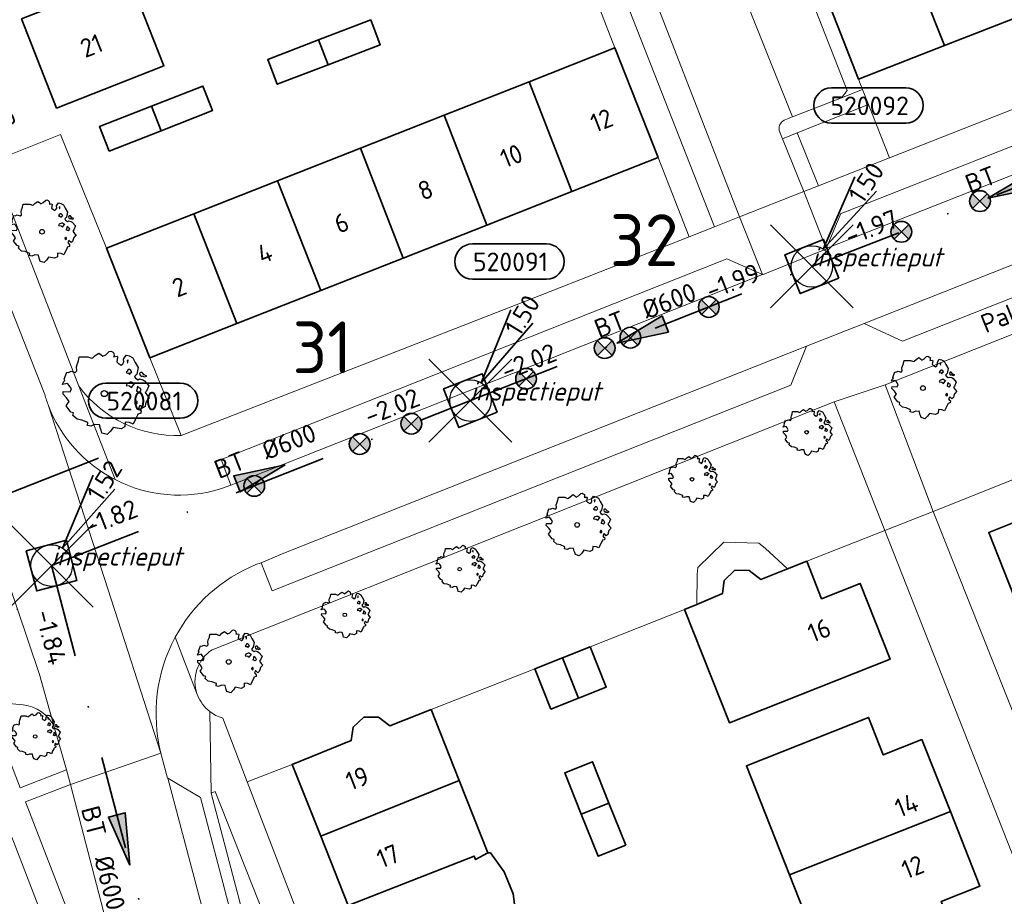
# Model space of a CAD drawing. Header units: metres. Extents: x 152391 to 157968, y 462336 to 467280.
# Tile 122 of 256: x 154455 to 154526, y 464324 to 464387. Entities that reach past the tile are written whole.
import ezdxf
from ezdxf.enums import TextEntityAlignment as Align

# ---------------------------------------------------------------- set-up
doc = ezdxf.new("R2010")
doc.units = ezdxf.units.M
doc.header["$LTSCALE"] = 0.75
doc.header["$PDMODE"] = 3
doc.header["$PDSIZE"] = 3
doc.linetypes.add('RI-VWA_BETON', pattern=[19, 9, -5, 0, -5])
doc.layers.get('0').update_dxf_attribs({"lineweight": 25})
doc.layers.get('defpoints').update_dxf_attribs({"lineweight": 25})
for name, color, linetype, lineweight in [('B-GV-GR-BOOM-S', 252, 'Continuous', 25), ('B-WE-GR-BEPLANTING_CULTUUR_HEESTERS-GV', 251, 'Continuous', 18), ('B-WE-GR-GROENVOORZIENING-GV', 251, 'Continuous', 18), ('B-WE-GR-HAAG-GV', 251, 'Continuous', 13), ('B-WE-OG-BEBOUWING-GV', 6, 'Continuous', 35), ('B-WE-OG-BEBOUWING-T18', 1, 'Continuous', 18), ('B-WE-OG-TERREIN_CULTUURSCHEIDING-GV', 251, 'Continuous', 18), ('B-WE-OG-TOPOGRAFIE-T18', 1, 'Continuous', 18), ('B-WE-VH-VERHARDING_ASFALT-GV', 251, 'Continuous', 18), ('B-WE-VH-VERHARDING_BETONSTRAATSTEEN-GV', 251, 'Continuous', 18), ('B-WE-VH-VERHARDING_TEGEL-GV', 251, 'Continuous', 18), ('N-OI-RI-T50', 130, 'Continuous', 50), ('N-OI-RI-VWA_PUTNUMMER-S @ 0.75', 36, 'Continuous', 35), ('N-OI-RI-VWA_RIOOLPUT_INSPECTIEPUT-S', 36, 'Continuous', 35), ('N-OI-RI-VWA_STROOMRICHTING-S @ 0.75', 36, 'Continuous', 35), ('N-OI-RI-VWA_TRANSPORTLEIDING_BETON_600-G', 36, 'RI-VWA_BETON', 35), ('N-RO-KG-GRENS_WERK-G', 7, 'XX-WERKGRENS', 35)]:
    doc.layers.add(name, color=color, linetype=linetype, lineweight=lineweight)
doc.layers.add('inspectieput', color=7, linetype='Continuous', plot=False)
doc.layers.add('N-OI-RI-VRIJVERVAL_HULPSTUK-S', color=210, linetype='Continuous', lineweight=35, plot=False)
doc.styles.add('NLCS-ISO', font='isocpeur.ttf')
doc.styles.add('NLCS-ISO-M750-T18', font='NLCS-ISO.ttf', dxfattribs={"height": 1.35})
doc.styles.add('NLCS-ISO-M750-T18_CURSIEF', font='NLCS-ISO.ttf', dxfattribs={"oblique": 15, "height": 1.35})
doc.styles.add('NLCS-ISO-M750-T50', font='NLCS-ISO.ttf', dxfattribs={"height": 3.75})
doc.linetypes.add('XX-WERKGRENS', pattern='A,0,[137,NLCS.SHX,S=0.1,R=0,X=-1.1,Y=-1.35],-6', length=6)

# ---------------------------------------------------------------- blocks, each defined once
blk = doc.blocks.new('*U15')
at = {"ltscale": 0.1}
blk.add_hatch(color=256, dxfattribs=at).paths.add_polyline_path([(2.5, 0), (-2.5, -0.833), (-2.5, 0.833)])
at = {"ltscale": 0.1, "flags": 128}
blk.add_lwpolyline([(2.5, 0), (-2.5, -0.833), (-2.5, 0.833)], close=True, dxfattribs=at)
at = {"ltscale": 0.1, "style": 'NLCS-ISO'}
for tag, p in [('BOBL', (-18.004, -3.24)), ('MAT', (-1, -3.74))]:
    blk.add_attdef(tag, text='', height=1.8, dxfattribs=at).set_placement(p, align=Align.BOTTOM_RIGHT)
for tag, p in [('BOBR', (17.058, -3.236)), ('DIA', (1, -3.74))]:
    blk.add_attdef(tag, text='', height=1.8, dxfattribs=at).set_placement(p, align=Align.BOTTOM_LEFT)
at = {"layer": 'defpoints', "ltscale": 0.1, "style": 'NLCS-ISO', "flags": 1}
blk.add_attdef('JVA', text='', height=1.8, dxfattribs=at).set_placement((0, -1), align=Align.TOP_CENTER)
blk = doc.blocks.new('*U16')
at = {"ltscale": 0.1}
blk.add_hatch(color=256, dxfattribs=at).paths.add_polyline_path([(2.5, 0), (-2.5, -0.833), (-2.5, 0.833)])
at = {"ltscale": 0.1, "flags": 128}
blk.add_lwpolyline([(2.5, 0), (-2.5, -0.833), (-2.5, 0.833)], close=True, dxfattribs=at)
at = {"ltscale": 0.1, "style": 'NLCS-ISO'}
for tag, p in [('MAT', (-1, 0.5)), ('BOBL', (-12.365, 0))]:
    blk.add_attdef(tag, text='', height=1.8, dxfattribs=at).set_placement(p, align=Align.BOTTOM_RIGHT)
for tag, p in [('DIA', (1, 0.5)), ('BOBR', (11.419, 0))]:
    blk.add_attdef(tag, text='', height=1.8, dxfattribs=at).set_placement(p, align=Align.BOTTOM_LEFT)
at = {"layer": 'defpoints', "ltscale": 0.1, "style": 'NLCS-ISO', "flags": 1}
blk.add_attdef('JVA', text='', height=1.8, dxfattribs=at).set_placement((0, -1), align=Align.TOP_CENTER)
blk = doc.blocks.new('*U17')
at = {"ltscale": 0.1}
blk.add_hatch(color=256, dxfattribs=at).paths.add_polyline_path([(-2.5, 0), (2.5, -0.833), (2.5, 0.833)])
at = {"ltscale": 0.1, "flags": 128}
blk.add_lwpolyline([(-2.5, 0), (2.5, -0.833), (2.5, 0.833)], close=True, dxfattribs=at)
at = {"ltscale": 0.1, "style": 'NLCS-ISO'}
for tag, p in [('MAT', (-1, 0.5)), ('BOBL', (-8.347, 0))]:
    blk.add_attdef(tag, text='', height=1.8, dxfattribs=at).set_placement(p, align=Align.BOTTOM_RIGHT)
for tag, p in [('DIA', (1, 0.5)), ('BOBR', (7.401, 0.003))]:
    blk.add_attdef(tag, text='', height=1.8, dxfattribs=at).set_placement(p, align=Align.BOTTOM_LEFT)
at = {"layer": 'defpoints', "ltscale": 0.1, "style": 'NLCS-ISO', "flags": 1}
blk.add_attdef('JVA', text='', height=1.8, dxfattribs=at).set_placement((0, -1), align=Align.TOP_CENTER)
blk = doc.blocks.new('*U18')
at = {"ltscale": 0.1}
blk.add_hatch(color=256, dxfattribs=at).paths.add_polyline_path([(-2.5, 0), (2.5, -0.833), (2.5, 0.833)])
at = {"ltscale": 0.1, "flags": 128}
blk.add_lwpolyline([(-2.5, 0), (2.5, -0.833), (2.5, 0.833)], close=True, dxfattribs=at)
at = {"ltscale": 0.1, "style": 'NLCS-ISO'}
for tag, p in [('MAT', (-1, 0.5)), ('BOBL', (-11.359, 0))]:
    blk.add_attdef(tag, text='', height=1.8, dxfattribs=at).set_placement(p, align=Align.BOTTOM_RIGHT)
for tag, p in [('DIA', (1, 0.5)), ('BOBR', (10.413, 0.001))]:
    blk.add_attdef(tag, text='', height=1.8, dxfattribs=at).set_placement(p, align=Align.BOTTOM_LEFT)
at = {"layer": 'defpoints', "ltscale": 0.1, "style": 'NLCS-ISO', "flags": 1}
blk.add_attdef('JVA', text='', height=1.8, dxfattribs=at).set_placement((0, -1), align=Align.TOP_CENTER)
blk = doc.blocks.new('B-SRI-PUT_VWA-SO')
at = {"flags": 128}
blk.add_lwpolyline([(-2, 2), (2, 2), (2, -2), (-2, -2)], close=True, dxfattribs=at)
at = {"lineweight": -3, "flags": 128}
blk.add_lwpolyline([(2, -2), (2, 2), (-2, 2), (-2, -2)], close=True, dxfattribs=at)
at = {"lineweight": -3}
blk.add_circle((0, 0), 2, dxfattribs=at)
blk = doc.blocks.new('*U204')
for q in [(3.994, 8.71), (6.111, 7.38)]:
    blk.add_line((1.064, 1.694), q)
blk.add_lwpolyline([(12.403, 17.583), (5.245, 17.583, 1), (5.245, 14.199), (12.403, 14.199, 1)], format="xyb", close=True)
at = {"ltscale": 0.1, "style": 'NLCS-ISO'}
blk.add_attdef('PUTNR', text='', height=1.8, dxfattribs=at).set_placement((8.926, 15.859), align=Align.MIDDLE_CENTER)
blk.add_attdef('PUTHGT', text='', height=1.8, rotation=57.87049, dxfattribs=at).set_placement((4.044, 6.491), align=Align.MIDDLE_LEFT)
blk = doc.blocks.new('*U203')
for q in [(3.895, 8.754), (6.027, 7.449)]:
    blk.add_line((1.044, 1.706), q)
blk.add_lwpolyline([(7.343, 15.1), (0.185, 15.1, 1), (0.185, 11.716), (7.343, 11.716, 1)], format="xyb", close=True)
at = {"ltscale": 0.1, "style": 'NLCS-ISO'}
blk.add_attdef('PUTHGT', text='', height=1.8, rotation=58.51691, dxfattribs=at).set_placement((3.97, 6.537), align=Align.MIDDLE_LEFT)
blk.add_attdef('PUTNR', text='', height=1.8, dxfattribs=at).set_placement((3.866, 13.376), align=Align.MIDDLE_CENTER)
blk = doc.blocks.new('*U202')
for q in [(4.153, 8.635), (6.245, 7.267)]:
    blk.add_line((1.095, 1.674), q)
blk.add_lwpolyline([(9.053, 17.207), (1.895, 17.207, 1), (1.895, 13.823), (9.053, 13.823, 1)], format="xyb", close=True)
at = {"ltscale": 0.1, "style": 'NLCS-ISO'}
blk.add_attdef('PUTNR', text='', height=1.8, dxfattribs=at).set_placement((5.576, 15.483), align=Align.MIDDLE_CENTER)
blk.add_attdef('PUTHGT', text='', height=1.8, rotation=56.81996, dxfattribs=at).set_placement((4.162, 6.416), align=Align.MIDDLE_LEFT)
blk = doc.blocks.new('SRI-HULP')
h = blk.add_hatch(color=256)
h.dxf.hatch_style = 1
h.paths.add_polyline_path([(-0.707, 0.707, 0.198912), (-1, 0, 0.198912), (-0.707, -0.707), (0, 0)])
h = blk.add_hatch(color=256)
h.dxf.hatch_style = 1
h.paths.add_polyline_path([(1, 0, 0.198912), (0.707, 0.707), (0, 0), (0.707, -0.707, 0.198912)])
for p, q in [((-0.707, 0.707), (0.707, -0.707)), ((-0.707, -0.707), (0.707, 0.707))]:
    blk.add_line(p, q)
blk.add_circle((0, 0), 1)
blk = doc.blocks.new('ACMAP_ANN_TEMPLATE_type knoop')
at = {"layer": 'defpoints', "style": 'NLCS-ISO-M750-T18_CURSIEF', "oblique": 15}
blk.add_attdef('type_knoop', (0, 0), '', height=1.35, dxfattribs=at)
blk = doc.blocks.new('SGR-BOOM_21_30')
at = {"linetype": 'Continuous'}
for p, q in [((-1.051, 1.335), (-1.016, 1.499)), ((-1.016, 1.499), (-0.668, 1.499)), ((-0.668, 1.499), (-0.516, 1.433)), ((-0.516, 1.433), (-0.47, 1.45)), ((-0.47, 1.45), (-0.365, 1.548)), ((-0.365, 1.548), (-0.226, 1.647)), ((-0.226, 1.647), (-0.133, 1.581)), ((-0.133, 1.581), (-0.063, 1.515)), ((-0.063, 1.515), (0.065, 1.581)), ((0.065, 1.581), (0.205, 1.712)), ((0.205, 1.712), (0.263, 1.729)), ((0.263, 1.729), (0.333, 1.696)), ((0.333, 1.696), (0.391, 1.647)), ((0.402, 1.532), (0.379, 1.499)), ((0.379, 1.499), (0.53, 1.515)), ((0.391, 1.647), (0.402, 1.532)), ((0.542, 1.483), (0.507, 1.285)), ((0.53, 1.515), (0.542, 1.483)), ((0.786, 1.4), (0.891, 1.565)), ((0.891, 1.565), (1.019, 1.532)), ((1.019, 1.532), (1.158, 1.45)), ((1.158, 1.45), (1.251, 1.269)), ((-1.633, 0.579), (-1.528, 0.875)), ((-1.528, 0.875), (-1.458, 0.858)), ((-1.458, 0.858), (-1.342, 0.908)), ((-1.342, 0.908), (-1.179, 0.858)), ((-1.179, 0.858), (-1.121, 0.924)), ((-1.133, 1.088), (-1.109, 1.187)), ((-1.121, 0.924), (-1.133, 1.088)), ((-1.109, 1.187), (-1.051, 1.335)), ((0.507, 1.285), (0.565, 1.236)), ((0.565, 1.236), (0.693, 1.154)), ((0.693, 1.154), (0.751, 1.203)), ((0.751, 1.203), (0.798, 1.285)), ((0.798, 1.285), (0.786, 1.4)), ((0.937, 0.908), (0.891, 0.875)), ((0.891, 0.875), (0.926, 0.825)), ((0.972, 1.368), (0.926, 1.335)), ((0.926, 1.335), (0.949, 1.253)), ((0.926, 0.825), (0.984, 0.842)), ((0.972, 0.973), (0.937, 0.908)), ((0.949, 1.253), (0.961, 1.236)), ((0.961, 1.269), (0.972, 1.368)), ((1.03, 0.973), (0.972, 0.973)), ((0.984, 0.842), (1.03, 0.776)), ((1.077, 0.94), (1.03, 0.973)), ((1.03, 0.776), (1.077, 0.842)), ((1.124, 0.875), (1.077, 0.94)), ((1.077, 0.842), (1.124, 0.875)), ((1.321, 0.793), (1.228, 0.694)), ((1.251, 1.269), (1.379, 1.055)), ((1.379, 1.055), (1.321, 0.793)), ((1.472, 0.858), (1.438, 0.809)), ((1.438, 0.809), (1.461, 0.743)), ((1.461, 0.743), (1.531, 0.694)), ((1.542, 0.858), (1.472, 0.858)), ((1.531, 0.727), (1.635, 0.678)), ((1.531, 0.694), (1.542, 0.727)), ((1.624, 0.76), (1.542, 0.858)), ((1.728, 0.71), (1.624, 0.76)), ((-1.703, 0.365), (-1.656, 0.48)), ((-1.493, 0.415), (-1.703, 0.365)), ((-1.679, -0.029), (-1.668, 0.086)), ((-1.668, 0.086), (-1.389, 0.07)), ((-1.656, 0.48), (-1.598, 0.53)), ((-1.598, 0.53), (-1.633, 0.579)), ((-1.423, 0.333), (-1.493, 0.415)), ((-1.33, 0.185), (-1.423, 0.333)), ((-1.389, 0.07), (-1.33, 0.185)), ((0.926, 0.415), (0.891, 0.333)), ((0.891, 0.333), (1.03, 0.316)), ((1.054, 0.464), (0.926, 0.415)), ((1.03, 0.316), (1.112, 0.251)), ((1.112, 0.464), (1.054, 0.464)), ((1.217, 0.398), (1.112, 0.464)), ((1.112, 0.251), (1.205, 0.365)), ((1.205, 0.365), (1.24, 0.415)), ((1.228, 0.694), (1.275, 0.628)), ((1.275, 0.628), (1.379, 0.563)), ((1.344, 0.185), (1.31, 0.103)), ((1.434, 0.049), (1.31, 0.103)), ((1.356, 0.3), (1.344, 0.234)), ((1.344, 0.234), (1.344, 0.185)), ((1.426, 0.234), (1.356, 0.3)), ((1.379, 0.563), (1.438, 0.595)), ((1.472, 0.201), (1.426, 0.234)), ((1.434, 0.049), (1.507, 0.136)), ((1.438, 0.595), (1.565, 0.563)), ((1.507, 0.136), (1.472, 0.201)), ((1.565, 0.563), (1.635, 0.513)), ((1.635, 0.678), (1.728, 0.71)), ((1.635, 0.513), (1.81, 0.316)), ((1.717, 0.103), (1.67, 0.037)), ((1.67, 0.037), (1.763, -0.094)), ((1.81, 0.316), (1.717, 0.103)), ((-1.54, -0.177), (-1.679, -0.029)), ((-1.551, -0.505), (-1.493, -0.423)), ((-1.354, -0.752), (-1.551, -0.505)), ((-1.435, -0.324), (-1.54, -0.177)), ((-1.493, -0.423), (-1.435, -0.324)), ((1.286, -0.292), (1.24, -0.357)), ((1.24, -0.357), (1.251, -0.423)), ((1.263, -0.423), (1.333, -0.407)), ((1.333, -0.341), (1.286, -0.292)), ((1.333, -0.407), (1.333, -0.341)), ((1.461, -0.472), (1.391, -0.587)), ((1.391, -0.587), (1.426, -0.637)), ((1.426, -0.637), (1.496, -0.702)), ((1.577, -0.587), (1.461, -0.472)), ((1.496, -0.702), (1.484, -0.801)), ((1.658, -0.522), (1.577, -0.587)), ((1.682, -0.423), (1.658, -0.522)), ((1.717, -0.308), (1.682, -0.423)), ((1.845, -0.177), (1.717, -0.308)), ((1.763, -0.094), (1.845, -0.177)), ((-1.249, -0.784), (-1.354, -0.752)), ((-1.272, -0.899), (-1.249, -0.784)), ((-1.109, -1.047), (-1.272, -0.899)), ((-0.912, -1.08), (-1.109, -1.047)), ((-0.668, -1.179), (-0.912, -1.08)), ((-0.679, -1.294), (-0.668, -1.179)), ((-0.551, -1.326), (-0.679, -1.294)), ((-0.4, -1.261), (-0.551, -1.326)), ((-0.191, -1.277), (-0.4, -1.261)), ((-0.156, -1.425), (-0.191, -1.277)), ((0.356, -1.376), (0.251, -1.524)), ((0.682, -1.441), (0.356, -1.376)), ((0.833, -1.359), (0.682, -1.441)), ((0.844, -1.162), (0.833, -1.359)), ((1.03, -1.179), (0.844, -1.162)), ((1.182, -1.244), (1.03, -1.179)), ((1.286, -1.014), (1.182, -1.244)), ((1.356, -0.883), (1.286, -1.014)), ((1.368, -0.834), (1.356, -0.883)), ((1.484, -0.801), (1.368, -0.834)), ((-0.133, -1.491), (-0.156, -1.425)), ((-0.098, -1.606), (-0.133, -1.491)), ((0.112, -1.671), (-0.098, -1.606)), ((0.251, -1.524), (0.112, -1.671))]:
    blk.add_line(p, q, dxfattribs=at)
blk.add_circle((0, 0), 0.126, dxfattribs=at)
blk = doc.blocks.new('SGR-BOOM_31_50')
at = {"linetype": 'Continuous'}
for p, q in [((-0.487, 2.064), (-0.301, 2.196)), ((-0.301, 2.196), (-0.177, 2.108)), ((0.087, 2.108), (0.273, 2.283)), ((0.273, 2.283), (0.351, 2.305)), ((0.351, 2.305), (0.444, 2.261)), ((0.444, 2.261), (0.521, 2.196)), ((0.521, 2.196), (0.537, 2.042)), ((-1.51, 1.451), (-1.479, 1.582)), ((-1.495, 1.232), (-1.51, 1.451)), ((-1.479, 1.582), (-1.402, 1.78)), ((-1.402, 1.78), (-1.355, 1.999)), ((-1.355, 1.999), (-0.89, 1.999)), ((-0.89, 1.999), (-0.688, 1.911)), ((-0.688, 1.911), (-0.626, 1.933)), ((-0.626, 1.933), (-0.487, 2.064)), ((-0.177, 2.108), (-0.084, 2.02)), ((-0.084, 2.02), (0.087, 2.108)), ((0.537, 2.042), (0.506, 1.999)), ((0.506, 1.999), (0.707, 2.02)), ((0.723, 1.977), (0.676, 1.714)), ((0.676, 1.714), (0.754, 1.648)), ((0.707, 2.02), (0.723, 1.977)), ((0.754, 1.648), (0.924, 1.539)), ((0.924, 1.539), (1.002, 1.604)), ((1.002, 1.604), (1.064, 1.714)), ((1.048, 1.867), (1.188, 2.086)), ((1.064, 1.714), (1.048, 1.867)), ((1.188, 2.086), (1.358, 2.042)), ((1.296, 1.823), (1.234, 1.78)), ((1.234, 1.78), (1.265, 1.67)), ((1.265, 1.67), (1.281, 1.648)), ((1.281, 1.692), (1.296, 1.823)), ((1.358, 2.042), (1.545, 1.933)), ((1.545, 1.933), (1.669, 1.692)), ((1.669, 1.692), (1.839, 1.407)), ((-2.177, 0.772), (-2.038, 1.166)), ((-2.131, 0.706), (-2.177, 0.772)), ((-2.038, 1.166), (-1.944, 1.144)), ((-1.944, 1.144), (-1.789, 1.21)), ((-1.789, 1.21), (-1.572, 1.144)), ((-1.572, 1.144), (-1.495, 1.232)), ((1.25, 1.21), (1.188, 1.166)), ((1.188, 1.166), (1.234, 1.101)), ((1.234, 1.101), (1.312, 1.122)), ((1.296, 1.298), (1.25, 1.21)), ((1.374, 1.298), (1.296, 1.298)), ((1.312, 1.122), (1.374, 1.035)), ((1.436, 1.254), (1.374, 1.298)), ((1.374, 1.035), (1.436, 1.122)), ((1.498, 1.166), (1.436, 1.254)), ((1.436, 1.122), (1.498, 1.166)), ((1.762, 1.057), (1.638, 0.925)), ((1.638, 0.925), (1.7, 0.838)), ((1.7, 0.838), (1.839, 0.75)), ((1.839, 1.407), (1.762, 1.057)), ((1.839, 0.75), (1.917, 0.794)), ((1.963, 1.144), (1.917, 1.079)), ((1.917, 1.079), (1.948, 0.991)), ((1.917, 0.794), (2.087, 0.75)), ((1.948, 0.991), (2.041, 0.925)), ((2.056, 1.144), (1.963, 1.144)), ((2.041, 0.969), (2.18, 0.903)), ((2.041, 0.925), (2.056, 0.969)), ((2.165, 1.013), (2.056, 1.144)), ((2.087, 0.75), (2.18, 0.684)), ((2.304, 0.947), (2.165, 1.013)), ((2.18, 0.903), (2.304, 0.947)), ((-2.27, 0.487), (-2.208, 0.641)), ((-1.991, 0.553), (-2.27, 0.487)), ((-2.239, -0.038), (-2.224, 0.115)), ((-2.224, 0.115), (-1.851, 0.093)), ((-2.208, 0.641), (-2.131, 0.706)), ((-1.898, 0.444), (-1.991, 0.553)), ((-1.774, 0.246), (-1.898, 0.444)), ((-1.851, 0.093), (-1.774, 0.246)), ((1.234, 0.553), (1.188, 0.444)), ((1.188, 0.444), (1.374, 0.422)), ((1.405, 0.619), (1.234, 0.553)), ((1.374, 0.422), (1.483, 0.334)), ((1.483, 0.619), (1.405, 0.619)), ((1.622, 0.531), (1.483, 0.619)), ((1.483, 0.334), (1.607, 0.487)), ((1.607, 0.487), (1.653, 0.553)), ((1.793, 0.246), (1.746, 0.137)), ((1.911, 0.065), (1.746, 0.137)), ((1.808, 0.4), (1.793, 0.312)), ((1.793, 0.312), (1.793, 0.246)), ((1.901, 0.312), (1.808, 0.4)), ((1.963, 0.268), (1.901, 0.312)), ((1.911, 0.065), (2.01, 0.181)), ((2.01, 0.181), (1.963, 0.268)), ((2.18, 0.684), (2.413, 0.422)), ((2.289, 0.137), (2.227, 0.049)), ((2.227, 0.049), (2.351, -0.126)), ((2.413, 0.422), (2.289, 0.137)), ((-2.053, -0.235), (-2.239, -0.038)), ((-2.069, -0.673), (-1.991, -0.564)), ((-1.805, -1.002), (-2.069, -0.673)), ((-1.913, -0.433), (-2.053, -0.235)), ((-1.991, -0.564), (-1.913, -0.433)), ((1.715, -0.389), (1.653, -0.476)), ((1.653, -0.476), (1.669, -0.564)), ((1.684, -0.564), (1.777, -0.542)), ((1.777, -0.454), (1.715, -0.389)), ((1.777, -0.542), (1.777, -0.454)), ((1.948, -0.63), (1.855, -0.783)), ((2.103, -0.783), (1.948, -0.63)), ((2.211, -0.695), (2.103, -0.783)), ((2.242, -0.564), (2.211, -0.695)), ((2.289, -0.411), (2.242, -0.564)), ((2.459, -0.235), (2.289, -0.411)), ((2.351, -0.126), (2.459, -0.235)), ((-1.665, -1.046), (-1.805, -1.002)), ((-1.696, -1.199), (-1.665, -1.046)), ((-1.479, -1.396), (-1.696, -1.199)), ((-1.216, -1.44), (-1.479, -1.396)), ((1.715, -1.352), (1.576, -1.659)), ((1.808, -1.177), (1.715, -1.352)), ((1.824, -1.112), (1.808, -1.177)), ((1.979, -1.068), (1.824, -1.112)), ((1.855, -0.783), (1.901, -0.849)), ((1.901, -0.849), (1.994, -0.936)), ((1.994, -0.936), (1.979, -1.068)), ((-0.89, -1.571), (-1.216, -1.44)), ((-0.906, -1.725), (-0.89, -1.571)), ((-0.735, -1.769), (-0.906, -1.725)), ((-0.533, -1.681), (-0.735, -1.769)), ((-0.254, -1.703), (-0.533, -1.681)), ((-0.208, -1.9), (-0.254, -1.703)), ((-0.177, -1.988), (-0.208, -1.9)), ((-0.13, -2.141), (-0.177, -1.988)), ((0.335, -2.031), (0.149, -2.229)), ((0.475, -1.834), (0.335, -2.031)), ((0.909, -1.922), (0.475, -1.834)), ((1.11, -1.812), (0.909, -1.922)), ((1.126, -1.55), (1.11, -1.812)), ((1.374, -1.571), (1.126, -1.55)), ((1.576, -1.659), (1.374, -1.571)), ((0.149, -2.229), (-0.13, -2.141))]:
    blk.add_line(p, q, dxfattribs=at)
blk.add_circle((0, 0), 0.169, dxfattribs=at)
blk = doc.blocks.new('SGR-BOOM_50_100')
at = {"linetype": 'Continuous'}
for p, q in [((-0.649, 2.752), (-0.401, 2.928)), ((-0.401, 2.928), (-0.236, 2.811)), ((0.116, 2.811), (0.364, 3.044)), ((0.364, 3.044), (0.467, 3.074)), ((0.467, 3.074), (0.591, 3.015)), ((0.591, 3.015), (0.695, 2.928)), ((0.695, 2.928), (0.715, 2.723)), ((-1.972, 2.11), (-1.869, 2.373)), ((-1.869, 2.373), (-1.807, 2.665)), ((-1.807, 2.665), (-1.187, 2.665)), ((-1.187, 2.665), (-0.918, 2.548)), ((-0.918, 2.548), (-0.835, 2.577)), ((-0.835, 2.577), (-0.649, 2.752)), ((-0.236, 2.811), (-0.112, 2.694)), ((-0.112, 2.694), (0.116, 2.811)), ((0.715, 2.723), (0.674, 2.665)), ((0.674, 2.665), (0.943, 2.694)), ((0.964, 2.636), (0.902, 2.285)), ((0.902, 2.285), (1.005, 2.198)), ((0.943, 2.694), (0.964, 2.636)), ((1.005, 2.198), (1.232, 2.052)), ((1.232, 2.052), (1.336, 2.139)), ((1.336, 2.139), (1.418, 2.285)), ((1.398, 2.49), (1.584, 2.782)), ((1.418, 2.285), (1.398, 2.49)), ((1.584, 2.782), (1.811, 2.723)), ((1.729, 2.431), (1.646, 2.373)), ((1.646, 2.373), (1.687, 2.227)), ((1.687, 2.227), (1.708, 2.198)), ((1.708, 2.256), (1.729, 2.431)), ((1.811, 2.723), (2.059, 2.577)), ((2.059, 2.577), (2.225, 2.256)), ((2.225, 2.256), (2.452, 1.876)), ((-2.903, 1.029), (-2.717, 1.555)), ((-2.717, 1.555), (-2.593, 1.526)), ((-2.593, 1.526), (-2.386, 1.613)), ((-2.386, 1.613), (-2.096, 1.526)), ((-2.096, 1.526), (-1.993, 1.643)), ((-2.014, 1.935), (-1.972, 2.11)), ((-1.993, 1.643), (-2.014, 1.935)), ((1.667, 1.613), (1.584, 1.555)), ((1.584, 1.555), (1.646, 1.467)), ((1.646, 1.467), (1.749, 1.497)), ((1.729, 1.73), (1.667, 1.613)), ((1.832, 1.73), (1.729, 1.73)), ((1.749, 1.497), (1.832, 1.38)), ((1.915, 1.672), (1.832, 1.73)), ((1.832, 1.38), (1.915, 1.497)), ((1.997, 1.555), (1.915, 1.672)), ((1.915, 1.497), (1.997, 1.555)), ((2.452, 1.876), (2.349, 1.409)), ((2.618, 1.526), (2.556, 1.438)), ((2.556, 1.438), (2.597, 1.321)), ((2.742, 1.526), (2.618, 1.526)), ((2.886, 1.351), (2.742, 1.526)), ((-3.027, 0.65), (-2.944, 0.854)), ((-2.655, 0.737), (-3.027, 0.65)), ((-2.944, 0.854), (-2.841, 0.942)), ((-2.841, 0.942), (-2.903, 1.029)), ((-2.531, 0.591), (-2.655, 0.737)), ((1.646, 0.737), (1.584, 0.591)), ((1.873, 0.825), (1.646, 0.737)), ((1.977, 0.825), (1.873, 0.825)), ((2.163, 0.708), (1.977, 0.825)), ((2.142, 0.65), (2.204, 0.737)), ((2.349, 1.409), (2.183, 1.234)), ((2.183, 1.234), (2.266, 1.117)), ((2.266, 1.117), (2.452, 1)), ((2.452, 1), (2.556, 1.059)), ((2.556, 1.059), (2.783, 1)), ((2.597, 1.321), (2.721, 1.234)), ((2.721, 1.292), (2.907, 1.205)), ((2.721, 1.234), (2.742, 1.292)), ((2.783, 1), (2.907, 0.913)), ((3.072, 1.263), (2.886, 1.351)), ((2.907, 1.205), (3.072, 1.263)), ((2.907, 0.913), (3.217, 0.562)), ((-2.985, -0.051), (-2.965, 0.153)), ((-2.965, 0.153), (-2.469, 0.124)), ((-2.365, 0.329), (-2.531, 0.591)), ((-2.469, 0.124), (-2.365, 0.329)), ((1.584, 0.591), (1.832, 0.562)), ((1.832, 0.562), (1.977, 0.445)), ((1.977, 0.445), (2.142, 0.65)), ((2.39, 0.329), (2.328, 0.183)), ((2.549, 0.087), (2.328, 0.183)), ((2.411, 0.533), (2.39, 0.416)), ((2.39, 0.416), (2.39, 0.329)), ((2.535, 0.416), (2.411, 0.533)), ((2.618, 0.358), (2.535, 0.416)), ((2.549, 0.087), (2.68, 0.241)), ((2.68, 0.241), (2.618, 0.358)), ((3.052, 0.183), (2.969, 0.066)), ((2.969, 0.066), (3.135, -0.168)), ((3.217, 0.562), (3.052, 0.183)), ((-2.737, -0.314), (-2.985, -0.051)), ((-2.551, -0.577), (-2.737, -0.314)), ((-2.655, -0.752), (-2.551, -0.577)), ((2.287, -0.518), (2.204, -0.635)), ((2.204, -0.635), (2.225, -0.752)), ((2.37, -0.606), (2.287, -0.518)), ((2.37, -0.723), (2.37, -0.606)), ((3.052, -0.548), (2.99, -0.752)), ((3.279, -0.314), (3.052, -0.548)), ((3.135, -0.168), (3.279, -0.314)), ((-2.758, -0.898), (-2.655, -0.752)), ((-2.407, -1.336), (-2.758, -0.898)), ((-2.22, -1.394), (-2.407, -1.336)), ((-2.262, -1.599), (-2.22, -1.394)), ((2.245, -0.752), (2.37, -0.723)), ((2.638, -1.424), (2.432, -1.482)), ((2.597, -0.84), (2.473, -1.044)), ((2.473, -1.044), (2.535, -1.132)), ((2.535, -1.132), (2.659, -1.248)), ((2.804, -1.044), (2.597, -0.84)), ((2.659, -1.248), (2.638, -1.424)), ((2.948, -0.927), (2.804, -1.044)), ((2.99, -0.752), (2.948, -0.927)), ((-1.972, -1.862), (-2.262, -1.599)), ((-1.621, -1.92), (-1.972, -1.862)), ((-1.187, -2.095), (-1.621, -1.92)), ((-1.207, -2.3), (-1.187, -2.095)), ((1.501, -2.066), (1.48, -2.417)), ((1.832, -2.095), (1.501, -2.066)), ((2.101, -2.212), (1.832, -2.095)), ((2.287, -1.803), (2.101, -2.212)), ((2.411, -1.57), (2.287, -1.803)), ((2.432, -1.482), (2.411, -1.57)), ((-0.98, -2.358), (-1.207, -2.3)), ((-0.711, -2.241), (-0.98, -2.358)), ((-0.339, -2.271), (-0.711, -2.241)), ((-0.277, -2.533), (-0.339, -2.271)), ((-0.236, -2.65), (-0.277, -2.533)), ((-0.174, -2.855), (-0.236, -2.65)), ((0.447, -2.709), (0.199, -2.971)), ((0.633, -2.446), (0.447, -2.709)), ((1.212, -2.563), (0.633, -2.446)), ((1.48, -2.417), (1.212, -2.563)), ((0.199, -2.971), (-0.174, -2.855))]:
    blk.add_line(p, q, dxfattribs=at)
blk.add_circle((0, 0), 0.225, dxfattribs=at)

msp = doc.modelspace()

# ---------------------------------------------------------------- linework, layer by layer
at = {"layer": 'B-WE-GR-BEPLANTING_CULTUUR_HEESTERS-GV'}
for points in [[(154494.372, 464393.296), (154497.628, 464384.89), (154500.753, 464376.962), (154503.006, 464371.242), (154504.84, 464371.965), (154496.414, 464393.413), (154496.179, 464394.012)], [(154515.966, 464380.806), (154510.801, 464378.745), (154512.356, 464374.925), (154517.487, 464376.946)]]:
    msp.add_lwpolyline(points, close=True, dxfattribs=at)
for points in [[(154460.87, 464370.402), (154457.524, 464378.634), (154452.561, 464376.652), (154458.865, 464360.423)], [(154466.265, 464356.872), (154463.995, 464362.474), (154460.87, 464370.402)]]:
    msp.add_lwpolyline(points, dxfattribs=at)
msp.add_lwpolyline([(154458.865, 464360.423, 0.247179), (154466.265, 464356.872)], format="xyb", dxfattribs=at)
at = {"layer": 'B-WE-GR-GROENVOORZIENING-GV'}
for points in [[(154515.966, 464380.806), (154515.542, 464381.882), (154514.025, 464381.289), (154510.461, 464379.896), (154509.876, 464379.667)], [(154509.558, 464378.8), (154509.751, 464378.321), (154510.801, 464378.745), (154515.966, 464380.806)]]:
    msp.add_lwpolyline(points, dxfattribs=at)
msp.add_lwpolyline([(154509.876, 464379.667, 0.407991), (154509.558, 464378.8)], format="xyb", dxfattribs=at)
msp.add_lwpolyline([(154509.751, 464378.321), (154511.292, 464374.506), (154512.356, 464374.925), (154510.801, 464378.745)], close=True, dxfattribs=at)
at = {"layer": 'B-WE-GR-HAAG-GV'}
msp.add_lwpolyline([(154509.558, 464378.8), (154509.751, 464378.321), (154510.801, 464378.745), (154515.966, 464380.806), (154515.542, 464381.882), (154514.025, 464381.289), (154510.461, 464379.896), (154509.876, 464379.667)], dxfattribs=at)
msp.add_lwpolyline([(154509.876, 464379.667, 0.407991), (154509.558, 464378.8)], format="xyb", dxfattribs=at)
msp.add_lwpolyline([(154511.292, 464374.506), (154512.356, 464374.925), (154510.801, 464378.745), (154509.751, 464378.321)], close=True, dxfattribs=at)
at = {"layer": 'B-WE-OG-BEBOUWING-GV'}
for points in [[(154527.536, 464387.434), (154524.448, 464395.335), (154518.342, 464392.945), (154521.474, 464385.061)], [(154512.157, 464390.523), (154515.25, 464382.624), (154521.474, 464385.061), (154518.342, 464392.945)], [(154454.714, 464386.992), (154457.253, 464380.536), (154465.015, 464383.589), (154462.479, 464390.038)], [(154476.194, 464385.465), (154476.889, 464383.678), (154480.655, 464385.123), (154479.968, 464386.913)], [(154476.194, 464385.465), (154472.517, 464384.054), (154473.204, 464382.264), (154476.889, 464383.678)], [(154500.753, 464376.962), (154497.628, 464384.89), (154491.419, 464382.443), (154494.524, 464374.507)], [(154485.279, 464380.023), (154488.374, 464372.083), (154494.524, 464374.507), (154491.419, 464382.443)], [(154464.807, 464378.9), (154468.524, 464380.353), (154467.828, 464382.134), (154464.108, 464380.68)], [(154464.108, 464380.68), (154460.363, 464379.216), (154461.059, 464377.435), (154464.807, 464378.9)], [(154488.374, 464372.083), (154485.279, 464380.023), (154479.237, 464377.641), (154482.325, 464369.699)], [(154473.221, 464375.27), (154476.362, 464367.348), (154482.325, 464369.699), (154479.237, 464377.641)], [(154476.362, 464367.348), (154473.221, 464375.27), (154467.171, 464372.885), (154470.288, 464364.954)], [(154460.87, 464370.402), (154463.995, 464362.474), (154470.288, 464364.954), (154467.171, 464372.885)], [(154527.81, 464354.229), (154526.38, 464353.66), (154527.452, 464350.955), (154524.664, 464349.849), (154526.839, 464344.365), (154537.524, 464348.603), (154534.27, 464356.78), (154532.41, 464356.13), (154531.66, 464356.75), (154530.59, 464356.69), (154529.84, 464356.03), (154529.706, 464354.984)], [(154510.103, 464347.219), (154508.185, 464346.46), (154507.342, 464347.095), (154506.3, 464347.13), (154505.53, 464346.38), (154505.41, 464345.44), (154503.552, 464344.654), (154502.67, 464344.28), (154505.908, 464336.094), (154517.53, 464340.695), (154515.364, 464346.172), (154512.574, 464345.068), (154511.504, 464347.774)], [(154495.84, 464341.59), (154493.833, 464340.792), (154494.996, 464337.876), (154496.999, 464338.672)], [(154494.996, 464337.876), (154493.833, 464340.792), (154491.84, 464340), (154492.999, 464337.082)], [(154476.351, 464327.898), (154486.365, 464331.934), (154484.34, 464337.06), (154481.34, 464335.88), (154480.52, 464336.5), (154479.47, 464336.5), (154478.69, 464335.78), (154478.56, 464334.81), (154474.3, 464333.09)], [(154521.888, 464329.674), (154519.83, 464334.88), (154517.04, 464333.777), (154515.97, 464336.483), (154507.135, 464332.99), (154510.259, 464325.091)], [(154495.199, 464329.491), (154497.201, 464330.275), (154496, 464333.28), (154494.004, 464332.482)], [(154478.331, 464322.887), (154487.454, 464326.459), (154487.552, 464326.211), (154488.435, 464326.697), (154486.365, 464331.934), (154476.351, 464327.898)], [(154498.41, 464327.25), (154497.201, 464330.275), (154495.199, 464329.491), (154496.414, 464326.452)], [(154510.259, 464325.091), (154513.468, 464316.979), (154522.299, 464320.47), (154521.23, 464323.177), (154524.02, 464324.28), (154521.888, 464329.674)], [(154478.331, 464322.887), (154480.319, 464317.853), (154489.451, 464321.403), (154489.363, 464321.626), (154490.3, 464321.979), (154490.487, 464322.048), (154490.272, 464323.724), (154489.623, 464325.318), (154488.623, 464326.697), (154488.435, 464326.697), (154487.552, 464326.211), (154487.454, 464326.459)]]:
    msp.add_lwpolyline(points, close=True, dxfattribs=at)
at = {"layer": 'B-WE-OG-TERREIN_CULTUURSCHEIDING-GV'}
for points in [[(154563.63, 464378.97), (154517.17, 464360.53), (154520.64, 464351.384), (154526.38, 464353.66)], [(154484.34, 464337.06), (154491.84, 464340), (154493.833, 464340.792), (154495.84, 464341.59), (154502.67, 464344.28), (154503.552, 464344.654), (154503.572, 464346.834), (154503.634, 464347.326), (154505.515, 464349.157), (154508.041, 464349.073), (154508.492, 464348.733), (154510.103, 464347.219), (154511.504, 464347.774), (154517.155, 464349.994), (154513.48, 464359.31), (154468.5, 464341.38)], [(154454.828, 464337.403), (154452.211, 464337.632), (154454.617, 464331.403)], [(154467.425, 464338.145), (154467.443, 464338.102)], [(154469.27, 464336.44), (154471.038, 464331.837), (154474.3, 464333.09), (154478.56, 464334.81), (154478.69, 464335.78), (154479.47, 464336.5), (154480.52, 464336.5), (154481.34, 464335.88), (154484.34, 464337.06)], [(154454.617, 464331.403), (154457.963, 464332.696), (154457.086, 464335.815)]]:
    msp.add_lwpolyline(points, dxfattribs=at)
for points in [[(154503.552, 464344.654), (154505.41, 464345.44), (154505.53, 464346.38), (154506.3, 464347.13), (154507.342, 464347.095), (154508.185, 464346.46), (154510.103, 464347.219), (154508.492, 464348.733), (154508.041, 464349.073), (154505.515, 464349.157), (154503.634, 464347.326), (154503.572, 464346.834)], [(154458.247, 464331.628), (154455.013, 464330.379), (154459.157, 464319.653), (154461.818, 464313.045), (154462.983, 464313.452)], [(154475.28, 464305.03), (154478.55, 464306.28), (154468.73, 464331.13), (154468.42, 464331)]]:
    msp.add_lwpolyline(points, close=True, dxfattribs=at)
for points in [[(154468.5, 464341.38, 0.348423), (154467.425, 464338.145)], [(154467.443, 464338.102, 0.137884), (154468.327, 464336.912)], [(154457.086, 464335.815, 0.243411), (154454.828, 464337.403)], [(154468.327, 464336.912, 0.097116), (154469.27, 464336.44)]]:
    msp.add_lwpolyline(points, format="xyb", dxfattribs=at)
at = {"layer": 'B-WE-VH-VERHARDING_ASFALT-GV'}
for points in [[(154456.36, 464359.94), (154422.692, 464445.413), (154416.109, 464442.718), (154420.571, 464431.441), (154427.054, 464414.93), (154436.415, 464391.46), (154444.356, 464371.251), (154446.209, 464366.536), (154452.059, 464351.213), (154454.389, 464344.383), (154456.024, 464339.589), (154457.086, 464335.815), (154457.963, 464332.696)], [(154471.67, 464347.53), (154472.045, 464347.658), (154473.558, 464348.307), (154511.473, 464363.327), (154511.477, 464363.337), (154515.647, 464364.974), (154561.933, 464383.289), (154561.945, 464383.294), (154563.665, 464383.969), (154580.416, 464390.544), (154583.08, 464391.59), (154594.333, 464396.063), (154592.236, 464401.73), (154564.3, 464390.69), (154561.394, 464389.538), (154559.73, 464388.879), (154512.912, 464370.389), (154512.89, 464370.34), (154508.34, 464368.5), (154508.301, 464368.516), (154469.86, 464353.28), (154469.17, 464353.03)], [(154457.963, 464332.696), (154458.034, 464332.436), (154458.247, 464331.628), (154464.801, 464333.908), (154460.709, 464346.534), (154456.642, 464359.085), (154456.638, 464359.098)], [(154456.642, 464359.085), (154460.709, 464346.534), (154464.801, 464333.908)], [(154482.803, 464265.48), (154478.651, 464281.21), (154478.656, 464281.218), (154468.158, 464321.28), (154465.294, 464332.088), (154465.289, 464332.091), (154465.278, 464332.097), (154464.801, 464333.908), (154458.247, 464331.628), (154462.983, 464313.452)]]:
    msp.add_lwpolyline(points, dxfattribs=at)
for points in [[(154512.912, 464370.389), (154559.73, 464388.879), (154557.19, 464389.97), (154556.34, 464389.63), (154514.31, 464373.03), (154513.97, 464372.91)], [(154508.301, 464368.516), (154505.73, 464369.63), (154505.36, 464369.5), (154469.59, 464355.31), (154469.16, 464355.13), (154469.86, 464353.28)]]:
    msp.add_lwpolyline(points, close=True, dxfattribs=at)
for points in [[(154456.638, 464359.098, -0.02354), (154456.36, 464359.94)], [(154461.478, 464353.676, -0.185168), (154456.642, 464359.085)], [(154469.17, 464353.03, -0.198128), (154461.478, 464353.676)], [(154465.834, 464342.284, -0.173982), (154471.67, 464347.53)], [(154464.801, 464333.908, -0.188034), (154465.834, 464342.284)]]:
    msp.add_lwpolyline(points, format="xyb", dxfattribs=at)
at = {"layer": 'B-WE-VH-VERHARDING_BETONSTRAATSTEEN-GV'}
for points in [[(154503.887, 464396.343), (154510.461, 464379.896), (154514.025, 464381.289), (154514.436, 464381.799), (154508.498, 464396.973), (154508.435, 464397.27), (154508.046, 464397.474), (154507.359, 464397.705)], [(154561.933, 464383.289), (154515.647, 464364.974), (154518.42, 464363.69), (154560.77, 464380.41)], [(154511.473, 464363.327), (154473.558, 464348.307), (154472.045, 464347.658), (154472.84, 464345.63), (154510.351, 464360.499)], [(154517.17, 464360.53), (154513.48, 464359.31), (154517.155, 464349.994), (154520.64, 464351.384)], [(154537.246, 464298.944), (154551.767, 464262.409), (154555.348, 464263.881), (154540.929, 464300.388), (154540.925, 464300.397), (154539.798, 464303.28), (154520.64, 464351.384), (154517.155, 464349.994), (154536.158, 464301.809)], [(154465.294, 464332.088), (154468.158, 464321.28), (154478.656, 464281.218), (154480.06, 464283.53), (154467.66, 464330.69)]]:
    msp.add_lwpolyline(points, close=True, dxfattribs=at)
for points in [[(154509.876, 464379.667), (154510.461, 464379.896), (154503.887, 464396.343), (154503.88, 464396.34), (154499.333, 464394.556)], [(154498.659, 464393.235), (154506.65, 464372.678), (154511.292, 464374.506), (154509.751, 464378.321), (154509.558, 464378.8)], [(154457.086, 464335.815), (154456.024, 464339.589), (154454.389, 464344.383), (154454.394, 464344.256)], [(154450.077, 464337.819), (154452.211, 464337.632), (154454.828, 464337.403)]]:
    msp.add_lwpolyline(points, dxfattribs=at)
for points in [[(154509.558, 464378.8, -0.407991), (154509.876, 464379.667)], [(154454.828, 464337.403, -0.243411), (154457.086, 464335.815)]]:
    msp.add_lwpolyline(points, format="xyb", dxfattribs=at)
at = {"layer": 'B-WE-VH-VERHARDING_TEGEL-GV'}
for points in [[(154461.478, 464353.676), (154458.865, 464360.423), (154452.561, 464376.652), (154452.085, 464377.86), (154438.327, 464412.731), (154423.135, 464451.458), (154422.994, 464451.821), (154421.43, 464455.802)], [(154420.564, 464450.812), (154420.567, 464450.805), (154421.239, 464449.101), (154422.692, 464445.413), (154456.36, 464359.94)], [(154584.647, 464403.572), (154565.829, 464396.136), (154561.236, 464394.241), (154559.727, 464393.618), (154558.125, 464392.957), (154554.094, 464391.369), (154517.487, 464376.946), (154512.356, 464374.925), (154511.292, 464374.506), (154512.912, 464370.389), (154513.97, 464372.91), (154514.31, 464373.03), (154556.34, 464389.63), (154557.19, 464389.97), (154559.73, 464388.879), (154561.394, 464389.538), (154564.3, 464390.69), (154565.36, 464393.22), (154565.7, 464393.38), (154591.495, 464403.731)], [(154499.333, 464394.556), (154503.88, 464396.34), (154503.887, 464396.343), (154503.259, 464397.945), (154503.229, 464397.933), (154503.158, 464398.106), (154503.172, 464398.167), (154503.186, 464398.227), (154499.453, 464396.696), (154494.415, 464394.767), (154493.682, 464394.474), (154494.372, 464393.296), (154496.179, 464394.012), (154496.414, 464393.413), (154504.84, 464371.965), (154506.65, 464372.678)], [(154506.65, 464372.678), (154498.659, 464393.235)], [(154513.48, 464359.31), (154517.17, 464360.53), (154563.63, 464378.97), (154563.903, 464378.286), (154565.692, 464378.996), (154563.665, 464383.969), (154561.945, 464383.294), (154561.933, 464383.289), (154560.77, 464380.41), (154518.42, 464363.69), (154515.647, 464364.974), (154511.477, 464363.337), (154511.473, 464363.327), (154510.351, 464360.499), (154472.84, 464345.63), (154472.045, 464347.658), (154471.67, 464347.53)], [(154508.301, 464368.516), (154506.65, 464372.678), (154504.84, 464371.965), (154503.006, 464371.242), (154491.475, 464366.699), (154466.265, 464356.872)], [(154469.17, 464353.03), (154469.86, 464353.28), (154469.16, 464355.13), (154469.59, 464355.31), (154505.36, 464369.5), (154505.73, 464369.63), (154508.301, 464368.516)], [(154458.865, 464360.423), (154461.478, 464353.676)], [(154456.638, 464359.098), (154456.642, 464359.085)], [(154468.5, 464341.38), (154513.48, 464359.31)], [(154465.834, 464342.284), (154467.425, 464338.145)], [(154467.425, 464338.145), (154465.834, 464342.284)], [(154455.013, 464330.379), (154458.247, 464331.628), (154458.034, 464332.436), (154457.963, 464332.696), (154454.617, 464331.403), (154452.211, 464337.632), (154450.077, 464337.819), (154450.978, 464335.668), (154458.255, 464316.824), (154464.645, 464300.641)], [(154467.443, 464338.102), (154467.425, 464338.145)], [(154468.327, 464336.912), (154468.42, 464331), (154468.73, 464331.13), (154478.55, 464306.28), (154475.28, 464305.03), (154475.42, 464304.41)], [(154486.66, 464261.8), (154482.5, 464277.5), (154481.7, 464280.28), (154475.42, 464304.41), (154475.28, 464305.03), (154468.42, 464331), (154468.327, 464336.912)], [(154475.42, 464304.41), (154478.73, 464305.66), (154487.88, 464282.69), (154481.7, 464280.28), (154482.5, 464277.5), (154488.94, 464279.97), (154495.11, 464264.16), (154497.009, 464264.777), (154496.986, 464264.835), (154490.778, 464280.642), (154490.792, 464280.647), (154489.632, 464283.45), (154489.63, 464283.455), (154471.038, 464331.837), (154469.27, 464336.44)], [(154464.801, 464333.908), (154465.278, 464332.097), (154465.289, 464332.091), (154465.294, 464332.088), (154467.66, 464330.69), (154480.06, 464283.53), (154478.656, 464281.218), (154478.651, 464281.21), (154482.803, 464265.48)], [(154465.366, 464303.435), (154465.364, 464303.56), (154465.156, 464304.331), (154463.719, 464310.625), (154462.983, 464313.452), (154461.818, 464313.045), (154459.157, 464319.653), (154455.013, 464330.379)]]:
    msp.add_lwpolyline(points, dxfattribs=at)
for points in [[(154509.055, 464398.38), (154507.359, 464397.705), (154508.046, 464397.474), (154508.435, 464397.27), (154508.498, 464396.973), (154514.436, 464381.799), (154514.025, 464381.289), (154515.542, 464381.882), (154515.25, 464382.624), (154512.157, 464390.523), (154509.782, 464396.522)], [(154512.912, 464370.389), (154511.292, 464374.506), (154506.65, 464372.678), (154508.301, 464368.516), (154508.34, 464368.5), (154512.89, 464370.34)]]:
    msp.add_lwpolyline(points, close=True, dxfattribs=at)
for points in [[(154466.265, 464356.872, -0.247179), (154458.865, 464360.423)], [(154456.36, 464359.94, 0.02354), (154456.638, 464359.098)], [(154456.642, 464359.085, 0.185168), (154461.478, 464353.676)], [(154461.478, 464353.676, 0.198128), (154469.17, 464353.03)], [(154471.67, 464347.53, 0.173982), (154465.834, 464342.284)], [(154465.834, 464342.284, 0.188034), (154464.801, 464333.908)], [(154467.425, 464338.145, -0.348423), (154468.5, 464341.38)], [(154468.327, 464336.912, -0.137884), (154467.443, 464338.102)], [(154469.27, 464336.44, -0.097116), (154468.327, 464336.912)]]:
    msp.add_lwpolyline(points, format="xyb", dxfattribs=at)
at = {"layer": 'inspectieput'}
for p in [(154511.87, 464369.09), (154487.18, 464359.39), (154456.89, 464347.46)]:
    msp.add_point(p, dxfattribs=at)
at = {"layer": 'N-OI-RI-VWA_TRANSPORTLEIDING_BETON_600-G'}
for p, q in [((154511.87, 464369.09), (154540.82, 464380.3)), ((154487.18, 464359.39), (154511.87, 464369.09)), ((154456.89, 464347.46), (154487.18, 464359.39)), ((154456.89, 464347.46), (154467.26, 464307.78))]:
    msp.add_line(p, q, dxfattribs=at)
at = {"layer": 'N-RO-KG-GRENS_WERK-G', "ltscale": 0.5, "flags": 128}
msp.add_lwpolyline([(154460.277, 464355.24), (154449.11, 464350.847), (154450.925, 464343.957), (154450.925, 464343.957)], dxfattribs=at)

# ---------------------------------------------------------------- block references
at = {"layer": 'B-GV-GR-BOOM-S', "transparency": 33554559}
for name, p in [('SGR-BOOM_31_50', (154456.2, 464371.6)), ('SGR-BOOM_50_100', (154460.7, 464359.9)), ('SGR-BOOM_31_50', (154519.9, 464360.3)), ('SGR-BOOM_21_30', (154511.5, 464357.1)), ('SGR-BOOM_21_30', (154503.2, 464353.7)), ('SGR-BOOM_31_50', (154494.9, 464350.4)), ('SGR-BOOM_21_30', (154486.4, 464347.2)), ('SGR-BOOM_21_30', (154478.1, 464343.9)), ('SGR-BOOM_31_50', (154469.7, 464340.5)), ('SGR-BOOM_21_30', (154455.7, 464335.1))]:
    msp.add_blockref(name, p, dxfattribs=at)
at = {"layer": 'defpoints'}
for p in [(154511.87, 464369.09), (154487.18, 464359.39), (154456.89, 464347.46)]:
    msp.add_blockref('ACMAP_ANN_TEMPLATE_type knoop', p, dxfattribs=at).add_auto_attribs({'type_knoop': 'inspectieput'})
at = {"layer": 'N-OI-RI-VRIJVERVAL_HULPSTUK-S', "xscale": 0.75, "yscale": 0.75, "zscale": 0.75}
for p in [(154524.031, 464373.812), (154518.344, 464371.594), (154504.422, 464366.156), (154498.75, 464363.938), (154496.891, 464363.188), (154491.203, 464360.969), (154482.906, 464357.719), (154479.172, 464356.25), (154471.547, 464353.219)]:
    msp.add_blockref('SRI-HULP', p, dxfattribs=at)
at = {"layer": 'N-OI-RI-VWA_PUTNUMMER-S @ 0.75', "xscale": 0.75, "yscale": 0.75, "zscale": 0.75}
for name, p, values in [('*U202', (154511.87, 464369.09), {'PUTNR': '520092', 'PUTHGT': '1.50'}), ('*U203', (154487.18, 464359.39), {'PUTNR': '520091', 'PUTHGT': '1.50'}), ('*U204', (154456.89, 464347.46), {'PUTNR': '520081', 'PUTHGT': '1.52'})]:
    msp.add_blockref(name, p, dxfattribs=at).add_auto_attribs(values)
at = {"layer": 'N-OI-RI-VWA_RIOOLPUT_INSPECTIEPUT-S', "xscale": 0.75, "yscale": 0.75, "zscale": 0.75}
for p, rotation in [((154511.87, 464369.09), 201.448454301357), ((154487.18, 464359.39), 201.4974646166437), ((154456.89, 464347.46), 284.6461465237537)]:
    msp.add_blockref('B-SRI-PUT_VWA-SO', p, dxfattribs=dict(at, rotation=rotation))
at = {"layer": 'N-OI-RI-VWA_STROOMRICHTING-S @ 0.75', "xscale": 0.75, "yscale": 0.75, "zscale": 0.75}
for name, p, rotation, values in [('*U18', (154526.345, 464374.695), 21.16736710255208, {'MAT': 'BT', 'DIA': '%%c600', 'BOBL': '-1.97', 'BOBR': '-1.96'}), ('*U17', (154499.525, 464364.24), 21.44845430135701, {'MAT': 'BT', 'DIA': '%%c600', 'BOBL': '-2.02', 'BOBR': '-1.99'}), ('*U16', (154472.035, 464354.066), 21.49746461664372, {'MAT': 'BT', 'DIA': '%%c600', 'BOBL': '-1.82', 'BOBR': '-2.02'}), ('*U15', (154462.075, 464327.62), 284.6461465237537, {'MAT': 'BT', 'DIA': '%%c600', 'BOBL': '-1.84', 'BOBR': '-1.88'})]:
    msp.add_blockref(name, p, dxfattribs=dict(at, rotation=rotation)).add_auto_attribs(values)

# ---------------------------------------------------------------- texts
at = {"layer": 'B-WE-OG-BEBOUWING-T18', "style": 'NLCS-ISO-M750-T18'}
for s, rotation, p in [('21', 21.5, (154459.775, 464385.051)), ('12', 21.5, (154496.663, 464379.65)), ('10', 21.5, (154490.146, 464377.081)), ('8', 21.5, (154483.928, 464374.63)), ('6', 21.5, (154477.856, 464372.237)), ('4', 21.5, (154472.308, 464370.05)), ('2', 21.5, (154466.124, 464367.612)), ('16', 21.6, (154512.404, 464342.781)), ('19', 21.5, (154479.001, 464332.078)), ('14', 21.6, (154518.719, 464330.14)), ('17', 21.5, (154481.222, 464326.456)), ('12', 21.6, (154519.17, 464325.668))]:
    msp.add_text(s, height=1.35, rotation=rotation, dxfattribs=at).set_placement(p, align=Align.MIDDLE)
at = {"layer": 'B-WE-OG-TOPOGRAFIE-T18', "style": 'NLCS-ISO-M750-T18'}
for s, rotation, p in [('Balladelaan', 291.2, (154452.475, 464383.489)), ('Paladijnenweg', 22.3, (154529.354, 464366.762))]:
    msp.add_text(s, height=1.35, rotation=rotation, dxfattribs=at).set_placement(p, align=Align.MIDDLE)
at = {"layer": 'N-OI-RI-T50', "style": 'NLCS-ISO-M750-T50'}
for s, p in [('32', (154497.269, 464369.115)), ('31', (154474.312, 464361.364))]:
    msp.add_text(s, height=3.75, dxfattribs=at).set_placement(p)

doc.saveas('drawing.dxf')
